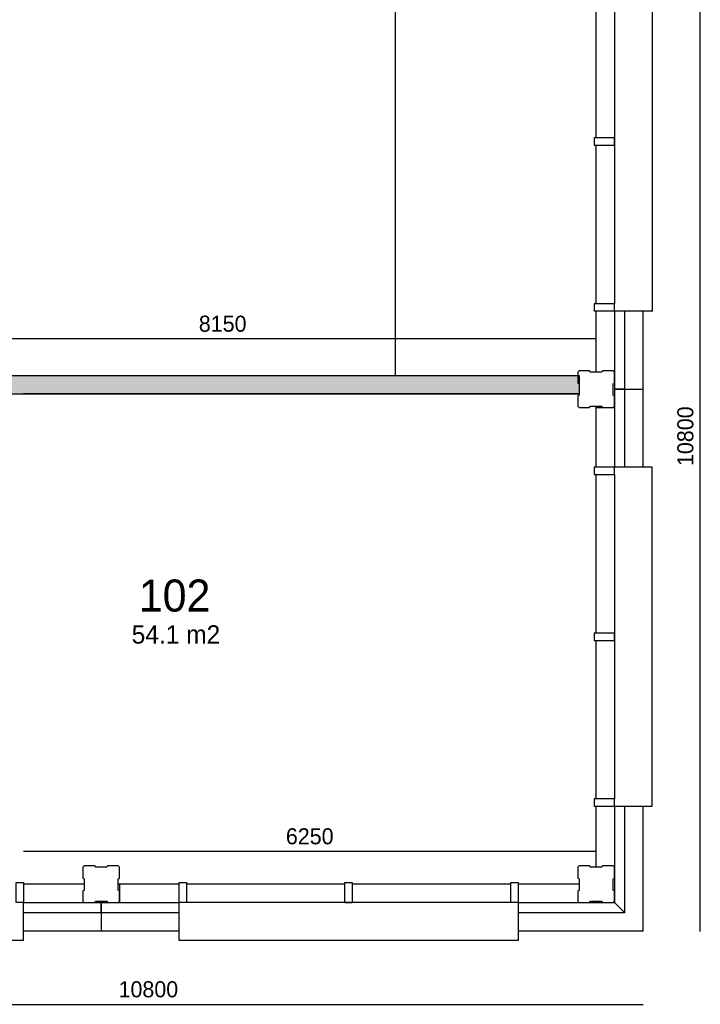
# Model space of a CAD drawing. Extents: x 126249 to 198477, y 373 to 102273.
# Tile 46 of 54: x 169559 to 176986, y 64863 to 75603. Entities that reach past the tile are written whole.
import ezdxf

# ---------------------------------------------------------------- set-up
doc = ezdxf.new("R2010")
doc.units = 0
doc.header["$MEASUREMENT"] = 0
doc.header["$PDMODE"] = 35
doc.header["$PDSIZE"] = -0.5
doc.layers.get('0').update_dxf_attribs({"linetype": 'CONTINUOUS'})
doc.layers.get('DEFPOINTS').update_dxf_attribs({"linetype": 'CONTINUOUS'})
for name, color, linetype in [('AA$1A---_ARCEER', 252, 'CONTINUOUS'), ('AL21----_BUITENWAND', 252, 'CONTINUOUS'), ('AL22----_BINNENWAND', 252, 'CONTINUOUS'), ('AL31----_BUITENKOZIJN', 252, 'CONTINUOUS'), ('AM$1A---_MAATVOERING', 252, 'CONTINUOUS'), ('Betonpalen', 252, 'CONTINUOUS'), ('LAYER01', 252, 'CONTINUOUS'), ('M2', 252, 'CONTINUOUS')]:
    doc.layers.add(name, color=color, linetype=linetype)
doc.styles.add('B-01', font='b-gbp')
doc.dimstyles.new('BBA_STAND', dxfattribs={"dimtxt": 175, "dimasz": 1, "dimexe": 1, "dimexo": 0.001, "dimgap": 75, "dimtad": 1, "dimdec": 0, "dimzin": 0, "dimdsep": 46, "dimtxsty": 'B-01', "dimblk": 'NONE', "dimblk1": 'NONE', "dimblk2": 'PIJL1', "dimcen": 1, "dimse1": 1, "dimse2": 1, "dimclrd": 256, "dimclre": 1, "dimclrt": 256, "dimadec": 0, "dimazin": 0, "dimtfac": 1, "dimtdec": 0, "dimtmove": 0, "dimatfit": 0, "dimldrblk": 'PIJL1', "dimfxl": 1, "dimtolj": 1, "dimtzin": 0, "dimarcsym": 0})

# ---------------------------------------------------------------- blocks, each defined once
blk = doc.blocks.new('*D19')
at = {"layer": 'AM$1A---_MAATVOERING', "lineweight": -2, "transparency": 16777216}
blk.add_line((165563, 64863), (176363, 64863), dxfattribs=at)
at = {"layer": 'DEFPOINTS', "color": 0, "transparency": 16777216}
for p in [(165563, 65659), (176363, 65659), (176363, 64863)]:
    blk.add_point(p, dxfattribs=at)
at = {"layer": 'AM$1A---_MAATVOERING', "transparency": 16777216, "insert": (170963, 65026), "char_height": 175, "attachment_point": 5, "style": 'B-01'}
blk.add_mtext('\\A1;10800', dxfattribs=at)
blk = doc.blocks.new('_None')
blk = doc.blocks.new('PIJL1')
at = {"color": 1, "linetype": 'ByBlock'}
blk.add_line((0, 83), (0, -83), dxfattribs=at)
blk.add_solid([(-100, 17), (-100, -17), (0, 0)], dxfattribs=at)
blk = doc.blocks.new('*D20')
at = {"layer": 'AM$1A---_MAATVOERING', "lineweight": -2, "transparency": 16777216}
blk.add_line((176986, 65659), (176986, 76460), dxfattribs=at)
at = {"layer": 'DEFPOINTS', "color": 0, "transparency": 16777216}
for p in [(176363, 76460), (176986, 76460), (176363, 65659)]:
    blk.add_point(p, dxfattribs=at)
at = {"layer": 'AM$1A---_MAATVOERING', "transparency": 16777216, "insert": (176824, 71060), "char_height": 175, "attachment_point": 5, "rotation": 90, "style": 'B-01'}
blk.add_mtext('\\A1;10800', dxfattribs=at)
blk = doc.blocks.new('*D64')
at = {"layer": 'AM$1A---_MAATVOERING', "lineweight": -2, "transparency": 16777216}
blk.add_line((175848, 72123), (167699, 72123), dxfattribs=at)
at = {"layer": 'DEFPOINTS', "color": 0, "transparency": 16777216}
for p in [(167699, 72748), (167699, 72123), (175848, 72091)]:
    blk.add_point(p, dxfattribs=at)
at = {"layer": 'AM$1A---_MAATVOERING', "transparency": 16777216, "insert": (171774, 72286), "char_height": 175, "attachment_point": 5, "style": 'B-01'}
blk.add_mtext('\\A1;8150', dxfattribs=at)
blk = doc.blocks.new('*D65')
at = {"layer": 'AM$1A---_MAATVOERING', "lineweight": -2, "transparency": 16777216}
blk.add_line((175849, 66532), (169599, 66532), dxfattribs=at)
at = {"layer": 'DEFPOINTS', "color": 0, "transparency": 16777216}
for p in [(169599, 66691), (175849, 66691), (169599, 66532)]:
    blk.add_point(p, dxfattribs=at)
at = {"layer": 'AM$1A---_MAATVOERING', "transparency": 16777216, "insert": (172724, 66695), "char_height": 175, "attachment_point": 5, "style": 'B-01'}
blk.add_mtext('\\A1;6250', dxfattribs=at)
blk = doc.blocks.new('*D94')
at = {"layer": 'AM$1A---_MAATVOERING', "lineweight": -2, "transparency": 16777216}
blk.add_line((173655, 90422), (173655, 71723), dxfattribs=at)
at = {"layer": 'DEFPOINTS', "color": 0, "transparency": 16777216}
for p in [(174685, 90422), (173655, 71723), (174685, 71723)]:
    blk.add_point(p, dxfattribs=at)
at = {"layer": 'AM$1A---_MAATVOERING', "transparency": 16777216, "insert": (173493, 81073), "char_height": 175, "attachment_point": 5, "rotation": 90, "style": 'B-01'}
blk.add_mtext('\\A1;18699', dxfattribs=at)

msp = doc.modelspace()

# ---------------------------------------------------------------- hatches: boundary and pattern name
at = {"layer": 'AA$1A---_ARCEER'}
msp.add_hatch(color=256, dxfattribs=at).paths.add_polyline_path([(167898.8, 71523.5), (175663.8, 71523.5), (175663.8, 71631.4), (175648.8, 71639.4), (175648.8, 71723.4), (167898.8, 71723.5)])

# ---------------------------------------------------------------- linework, layer by layer
at = {"layer": 'AL21----_BUITENWAND'}
for p, q in [((170448.8, 65859.5), (170448.8, 65659.5)), ((170448.8, 65659.5), (169598.6, 65659.5))]:
    msp.add_line(p, q, dxfattribs=at)
for points in [[(175848.3, 71758.4), (175848.4, 72423.6)], [(176048.8, 72423.6), (176048.8, 71573.6)], [(176162.8, 71573.6), (176162.8, 72423.6)], [(176362.8, 71573.6), (176362.8, 72423.6)], [(176048.7, 71573.4), (176048.7, 70723.4)], [(176162.7, 71573.4), (176048.7, 71573.4)], [(176048.8, 71573.6), (176162.8, 71573.6)], [(176162.7, 70723.4), (176162.7, 71573.4)], [(176162.8, 71573.6), (176362.8, 71573.6)], [(176362.7, 70723.4), (176362.7, 71573.4)], [(175848.7, 70723.4), (175848.7, 71388.4)], [(175848.7, 71373.4), (176048.7, 71373.4)], [(175848.7, 66358.4), (175848.7, 67023.4)], [(176048.7, 67023.4), (176048.7, 65973.5)], [(176162.7, 65859.5), (176162.7, 67023.4)], [(176362.7, 65659.5), (176362.7, 67023.4)], [(170263.8, 66173.5), (169598.8, 66173.5)], [(170648.8, 66173.5), (170633.8, 66173.5)], [(171298.8, 66173.5), (170648.8, 66173.5)], [(170648.8, 66173.5), (170648.8, 65973.5)], [(175663.8, 66173.5), (174998.8, 66173.5)], [(169598.8, 65973.5), (170448.8, 65973.5), (170448.8, 65859.5), (169598.6, 65859.5)], [(171298.8, 65859.5), (170448.8, 65859.5), (170448.8, 65973.5), (171298.8, 65973.5)], [(174998.8, 65973.5), (176048.7, 65973.5), (176162.7, 65859.5), (174998.8, 65859.5)], [(176048.7, 65973.5), (176162.7, 65859.5)], [(171298.8, 65659.5), (170448.8, 65659.5)], [(176362.7, 65659.5), (174998.8, 65659.5)]]:
    msp.add_lwpolyline(points, dxfattribs=at)
at = {"layer": 'AL22----_BINNENWAND'}
msp.add_line((167698.8, 71523.5), (175663.8, 71523.5), dxfattribs=at)
for points in [[(167798.8, 71723.5), (175664.1, 71723.4)], [(175664.1, 71723.5), (175663.8, 71523.5)], [(175663.8, 71523.5), (169598.8, 71523.5)]]:
    msp.add_lwpolyline(points, dxfattribs=at)
at = {"layer": 'AL31----_BUITENKOZIJN'}
for p, q in [((176048.8, 76043.6), (176048.8, 72503.6)), ((176048.8, 72423.6), (175828.8, 72423.6)), ((176048.7, 70643.4), (176048.7, 67103.4)), ((174918.8, 65973.5), (171378.8, 65973.5))]:
    msp.add_line(p, q, dxfattribs=at)
for points in [[(175848.5, 74313.6), (175848.7, 76043.6)], [(176462.8, 72423.6), (176462.8, 76123.6), (176048.8, 76123.6)], [(175848.4, 72503.6), (175848.5, 74233.6)], [(176048.8, 72503.6), (175828.8, 72503.6)], [(175828.8, 72503.6), (175828.8, 72423.6)], [(176048.8, 72423.6), (176048.8, 72503.6)], [(176462.8, 72423.6), (176048.8, 72423.6)], [(176048.7, 67023.4), (176462.7, 67023.4), (176462.7, 70723.4), (176362.7, 70723.4)], [(176462.7, 70723.4), (176048.7, 70723.4)], [(176462.7, 67023.4), (176462.7, 70723.4)], [(175848.7, 68913.4), (175848.7, 70643.4)], [(176048.7, 68913.4), (176048.7, 68833.4)], [(175848.7, 67103.4), (175848.7, 68833.4)], [(173108.8, 66173.5), (171378.8, 66173.5)], [(174918.8, 66173.5), (173188.8, 66173.5)], [(169598.6, 65559.5), (165898.8, 65559.5), (165898.8, 65973.5)], [(169598.6, 65559.5), (169598.6, 65973.5)], [(174998.8, 65973.5), (174998.8, 65559.5), (171298.8, 65559.5), (171298.8, 65659.5)], [(171298.8, 65559.5), (171298.8, 65973.5)], [(173108.8, 65973.5), (173188.8, 65973.5)], [(174998.8, 65559.5), (171298.8, 65559.5)]]:
    msp.add_lwpolyline(points, dxfattribs=at)
for points in [[(176048.8, 74233.6), (176048.8, 74313.6), (175828.8, 74313.6), (175828.8, 74233.6)], [(176048.7, 70643.4), (176048.7, 70723.4), (175828.7, 70723.4), (175828.7, 70643.4)], [(176048.7, 68833.4), (176048.7, 68913.4), (175828.7, 68913.4), (175828.7, 68833.4)], [(176048.7, 67023.4), (176048.7, 67103.4), (175828.7, 67103.4), (175828.7, 67023.4)], [(169598.8, 65973.5), (169518.8, 65973.5), (169518.8, 66193.5), (169598.8, 66193.5)], [(171378.8, 65973.5), (171298.8, 65973.5), (171298.8, 66193.5), (171378.8, 66193.5)], [(173188.8, 65973.5), (173108.8, 65973.5), (173108.8, 66193.5), (173188.8, 66193.5)], [(174998.8, 65973.5), (174918.8, 65973.5), (174918.8, 66193.5), (174998.8, 66193.5)]]:
    msp.add_lwpolyline(points, close=True, dxfattribs=at)
at = {"layer": 'Betonpalen'}
for points in [[(175663.8, 71373.4), (175778.8, 71373.4), (175786.8, 71388.4), (175911.8, 71388.4), (175916.8, 71373.4), (176033.8, 71373.4), (176048.8, 71388.4), (176048.8, 71499.4), (176033.8, 71507.4), (176033.8, 71632.4), (176048.8, 71637.4), (176048.8, 71758.4), (176033.8, 71773.4), (175918.8, 71773.4), (175910.8, 71758.4), (175785.8, 71758.4), (175780.8, 71773.4), (175663.8, 71773.4), (175648.8, 71758.4), (175648.8, 71639.4), (175663.8, 71631.4), (175663.8, 71506.4), (175648.8, 71501.4), (175648.8, 71388.4)], [(175648.8, 71388.4), (175663.8, 71373.4)], [(170263.8, 65973.4), (170378.8, 65973.4), (170386.8, 65988.4), (170511.8, 65988.4), (170516.8, 65973.4), (170633.8, 65973.4), (170648.8, 65988.4), (170648.8, 66099.4), (170633.8, 66107.4), (170633.8, 66232.4), (170648.8, 66237.4), (170648.8, 66358.4), (170633.8, 66373.4), (170518.8, 66373.4), (170510.8, 66358.4), (170385.8, 66358.4), (170380.8, 66373.4), (170263.8, 66373.4), (170248.8, 66358.4), (170248.8, 66239.4), (170263.8, 66231.4), (170263.8, 66106.4), (170248.8, 66101.4), (170248.8, 65988.4)], [(175663.8, 65973.4), (175778.8, 65973.4), (175786.8, 65988.4), (175911.8, 65988.4), (175916.8, 65973.4), (176033.8, 65973.4), (176048.8, 65988.4), (176048.8, 66099.4), (176033.8, 66107.4), (176033.8, 66232.4), (176048.8, 66237.4), (176048.8, 66358.4), (176033.8, 66373.4), (175918.8, 66373.4), (175910.8, 66358.4), (175785.8, 66358.4), (175780.8, 66373.4), (175663.8, 66373.4), (175648.8, 66358.4), (175648.8, 66239.4), (175663.8, 66231.4), (175663.8, 66106.4), (175648.8, 66101.4), (175648.8, 65988.4)], [(170248.8, 65988.4), (170263.8, 65973.4)], [(175648.8, 65988.4), (175663.8, 65973.4)]]:
    msp.add_lwpolyline(points, dxfattribs=at)

# ---------------------------------------------------------------- texts
at = {"layer": 'LAYER01', "style": 'B-01'}
msp.add_text('102', height=350, rotation=0, dxfattribs=at).set_placement((170858.9, 69147))
at = {"layer": 'M2', "insert": (170780.9, 68997.8), "char_height": 200, "width": 1805, "attachment_point": 1, "style": 'B-01'}
msp.add_mtext('54.1 m2', dxfattribs=at)

# ---------------------------------------------------------------- dimensions: what is measured, and where the dimension line sits
at = {"layer": 'AM$1A---_MAATVOERING'}
for base, p1, p2, picture, middle in [((173655.4427, 71723.4373), (174685.4427, 90421.9486), (174685.3953, 71723.4373), '*D94', (173492.9427, 81072.693)), ((176986.4, 76459.6), (176362.7, 65659.5), (176362.8, 76459.6), '*D20', (176823.9, 71059.5))]:
    dim = msp.add_linear_dim(base=base, p1=p1, p2=p2, angle=270, dimstyle='BBA_STAND', dxfattribs=at)
    dim.commit()
    dim.dimension.update_dxf_attribs({"geometry": picture, "text_midpoint": middle})
for base, p1, p2, picture, middle in [((167698.8, 72123.5), (175848.4, 72091), (167698.8, 72748.5), '*D64', (171773.6, 72286)), ((169598.8, 66532.5), (175848.7, 66690.9), (169598.8, 66690.9), '*D65', (172723.8, 66695)), ((176362.7, 64863.5), (165562.8, 65659.5), (176362.7, 65659.5), '*D19', (170962.8, 65026))]:
    dim = msp.add_linear_dim(base=base, p1=p1, p2=p2, dimstyle='BBA_STAND', dxfattribs=at)
    dim.commit()
    dim.dimension.update_dxf_attribs({"geometry": picture, "text_midpoint": middle})

doc.saveas('drawing.dxf')
